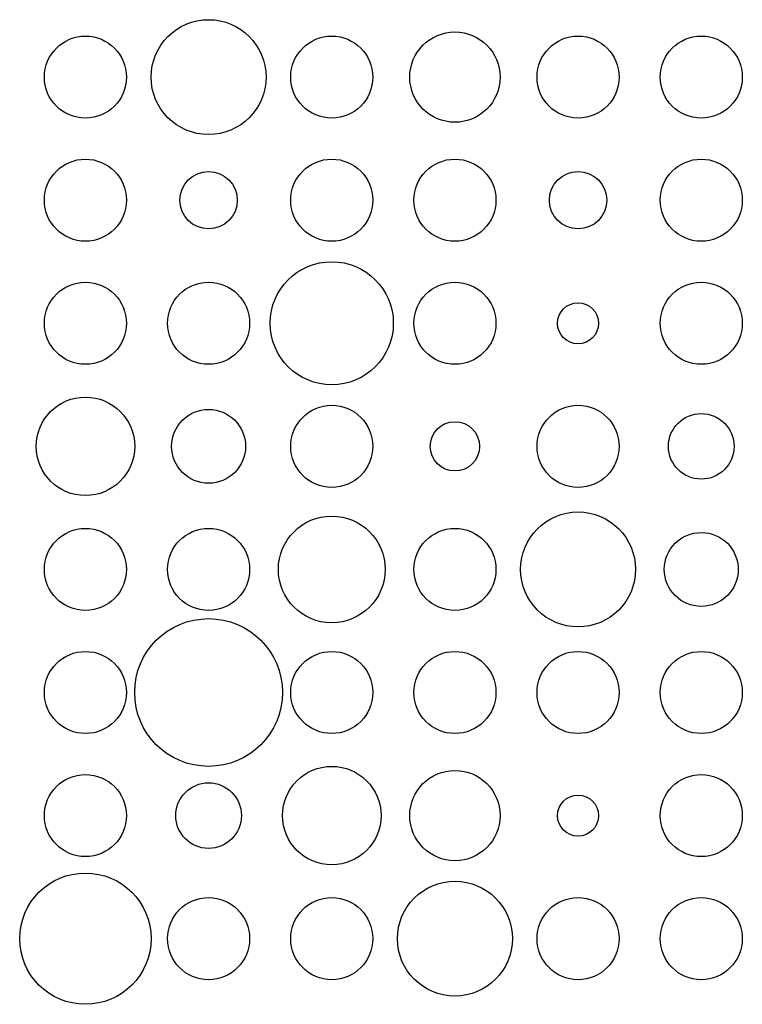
# Model space of a CAD drawing. Header units: inches. Extents: x -0.2 to 17.4, y 4.6 to 28.6.
import ezdxf

# ---------------------------------------------------------------- set-up
doc = ezdxf.new("R2010")
doc.units = ezdxf.units.IN
doc.header["$MEASUREMENT"] = 0
for name, color, linetype in [('Cyan', 4, 'Continuous'), ('Green', 3, 'Continuous'), ('Red', 1, 'Continuous')]:
    doc.layers.add(name, color=color, linetype=linetype)

msp = doc.modelspace()

# ---------------------------------------------------------------- linework, layer by layer
for centre, radius in [((7.435, 27.153), 1), ((13.435, 27.153), 1), ((1.435, 24.153), 1), ((16.435, 24.153), 1), ((4.435, 24.153), 0.7), ((13.435, 24.153), 0.7), ((1.435, 18.153), 1.2), ((10.435, 18.153), 0.6), ((7.435, 15.153), 1.3), ((13.435, 15.153), 1.4), ((4.435, 15.153), 1), ((16.435, 15.153), 0.9), ((13.435, 12.153), 1), ((1.435, 9.153), 1), ((16.435, 9.153), 1), ((1.435, 6.153), 1.6), ((10.435, 6.153), 1.4), ((7.435, 6.153), 1)]:
    msp.add_circle(centre, radius)
at = {"layer": 'Cyan'}
for centre, radius in [((10.435, 27.153), 1.1), ((7.435, 24.153), 1), ((10.435, 21.153), 1), ((4.435, 18.153), 0.9), ((13.435, 18.153), 1), ((1.435, 15.153), 1), ((10.435, 12.153), 1), ((16.435, 12.153), 1), ((7.435, 9.153), 1.2), ((4.435, 9.153), 0.8), ((16.435, 6.153), 1)]:
    msp.add_circle(centre, radius, dxfattribs=at)
at = {"layer": 'Green'}
for centre, radius in [((1.435, 27.153), 1), ((10.435, 24.153), 1), ((1.435, 21.153), 1), ((4.435, 21.153), 1), ((16.435, 21.153), 1), ((4.435, 12.153), 1.8), ((7.435, 12.153), 1), ((13.435, 9.153), 0.5), ((4.435, 6.153), 1), ((13.435, 6.153), 1)]:
    msp.add_circle(centre, radius, dxfattribs=at)
at = {"layer": 'Red'}
for centre, radius in [((4.435, 27.153), 1.4), ((16.435, 27.153), 1), ((7.435, 21.153), 1.5), ((13.435, 21.153), 0.5), ((7.435, 18.153), 1), ((16.435, 18.153), 0.8), ((10.435, 15.153), 1), ((1.435, 12.153), 1), ((10.435, 9.153), 1.1)]:
    msp.add_circle(centre, radius, dxfattribs=at)

doc.saveas('drawing.dxf')
